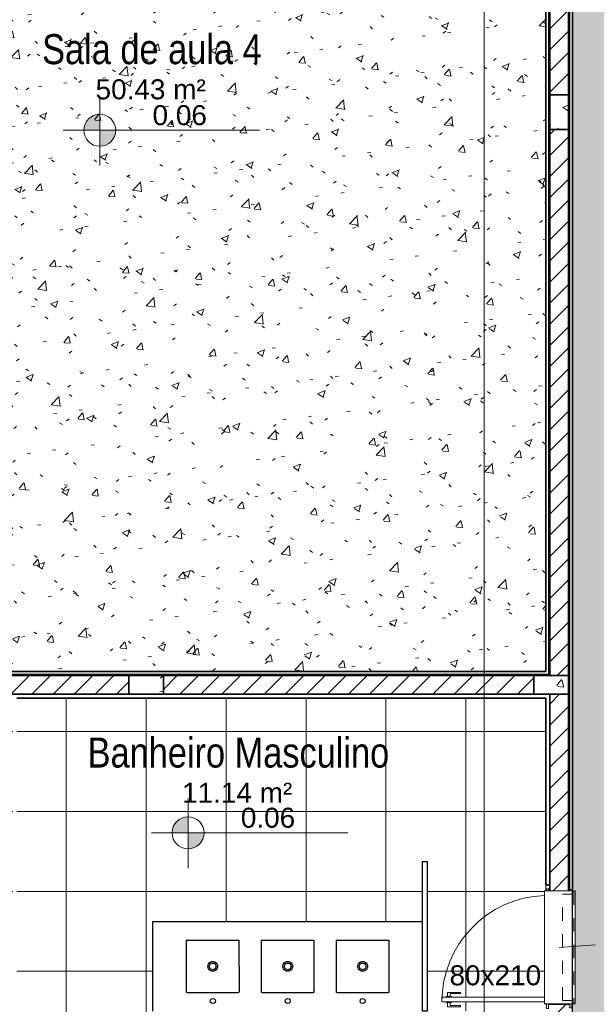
# Model space of a CAD drawing. Header units: millimetres. Extents: x -109 to 627, y -178 to 173.
# Tile 108 of 178: x 321.28 to 325.6, y -149.75 to -142.36. Entities that reach past the tile are written whole.
import ezdxf

# ---------------------------------------------------------------- set-up
doc = ezdxf.new("R2010")
doc.units = ezdxf.units.MM
doc.linetypes.add('CONTINU', pattern=[0])
doc.linetypes.add('Traço Curto', pattern=[0.00153, 0.001, -0.00053])
for name, color, linetype, lineweight in [('ARQ - ALVENARIA - OSSO', 2, 'Continuous', 35), ('ARQ - BANCADAS', 2, 'Continuous', 9), ('ARQ - COTA_NÍVEL', 2, 'Continuous', 5), ('ARQ - DIVISORIA', 3, 'Continuous', 35), ('ARQ - JANELA', 2, 'Traço Curto', 5), ('ARQ - PAREDE VISTA', 4, 'Continuous', 9), ('ARQ - PAREDES_HACHURA', 9, 'Continuous', 35), ('ARQ - PAREDES_REVESTIMENTO', 3, 'Continuous', 35), ('ARQ - PILAR', 4, 'Continuous', 15), ('ARQ - PISO_HACHURA_SUPERFICIE', 9, 'Continuous', 5), ('ARQ - PORTA', 3, 'Continuous', 9), ('ARQ - PORTA_FOLHA', 3, 'Continuous', 20), ('ARQ - PORTA_GIRO', 1, 'Continuous', 5), ('ARQ - SIMBOLO_CORTE', 2, 'Continuous', 5), ('ARQ -SIMBOLO_PORTA', 2, 'Continuous', 9), ('ARQ -TEXTO_AMBIENTE', 2, 'Continuous', 5), ('ARQ -TEXTO_JANELA', 2, 'Continuous', 9)]:
    doc.layers.add(name, color=color, linetype=linetype, lineweight=lineweight)
doc.layers.add('LOUÇAS', color=1, linetype='Continuous')
doc.styles.add('Arial Narrow', font='ARIALN.TTF', dxfattribs={"height": 0.225})
doc.styles.add('Arial_2', font='arial.ttf', dxfattribs={"height": 0.15})
pattern_1 = [(50, (316.12565, -147.12975), (0.5462905, -0.0472954), [0.056985, -0.628837]), (355, (316.12565, -147.12975), (-0.105401, 0.573222), [0.045988, -0.50287]), (100.451, (316.17164, -147.13375), (0.44084, 0.525572), [0.048987, -0.533862]), (46.184, (316.12565, -146.9778), (0.812912, -0.126028), [0.085978, -0.942756]), (96.636, (316.1936, -146.9878), (0.71181, 0.74206), [0.07298, -0.800793]), (351.184, (316.12565, -146.9778), (0.712045, 0.742424), [0.068982, -0.753805]), (21, (316.20163, -147.0158), (0.454867, -0.3062124), [0.056985, -0.628837]), (326, (316.20163, -147.0158), (0.185717, 0.552451), [0.045988, -0.50287]), (71.451, (316.2396, -147.0408), (0.64037, 0.245952), [0.048987, -0.533862]), (37.5, (316.12565, -147.12975), (0.0092036, 0.2540508), [0.0249935, -0.4718778, 0.0249935, -0.4848744, -0.5048692]), (37.5, (316.12565, -147.12975), (0.0092036, 0.2540508), [-1.006739, 0.0249935, -0.479876]), (7.5, (316.12565, -147.12975), (0.2004088, 0.3006604), [0.0249935, -0.265931, 0.0249935, -0.459881, -0.1919503]), (7.5, (316.12565, -147.12975), (0.2004088, 0.3006604), [-0.775799, 0.0249935, -0.166957]), (327.5, (315.9557, -147.12975), (0.4063776, -0.0170732), [0.0249935, -0.1649573, 0.0249935, -0.5688527, -0.7887957]), (327.5, (315.9557, -147.12975), (0.4063776, -0.0170732), [-0.784797, 0.0249935, -0.763802]), (317.5, (315.8797, -147.12975), (0.4438837, 0.075988), [0.0249935, -0.222942, 0.0249935, -0.369904, -0.559855]), (317.5, (315.8797, -147.12975), (0.4438837, 0.075988), [-0.641834, 0.024994, -0.534861])]
pattern_2 = [(45, (316.12565, -147.12975), (-0.0791755, 0.0791755), [])]

# ---------------------------------------------------------------- blocks, each defined once
blk = doc.blocks.new('POR_PM_GIRO_1FL - 80 x 210 cm Externa-V3-NÍVEL 1')
at = {"layer": 'ARQ - PORTA'}
for p, q in [((-0.4369, 0.7393), (-0.4369, 0.8383)), ((-0.4369, 0.8383), (-0.4051, 0.8383)), ((-0.4051, 0.8183), (-0.4275, 0.8183)), ((-0.4275, 0.8183), (-0.4275, 0.7393)), ((-0.4, 0.8492), (-0.4051, 0.8492)), ((-0.4051, 0.8492), (-0.4051, 0.8283)), ((-0.4051, 0.8283), (-0.4051, 0.8073)), ((-0.365, 0.8492), (-0.3599, 0.8492)), ((-0.3599, 0.8492), (-0.3599, 0.8283)), ((-0.3281, 0.8383), (-0.3599, 0.8383)), ((-0.3599, 0.8283), (-0.3599, 0.8073)), ((-0.3599, 0.8183), (-0.3375, 0.8183)), ((-0.3375, 0.8183), (-0.3375, 0.7393)), ((-0.3281, 0.7393), (-0.3281, 0.8383)), ((-0.4275, 0.7393), (-0.4369, 0.7393)), ((-0.4051, 0.8073), (-0.4, 0.8073)), ((-0.3599, 0.8073), (-0.365, 0.8073)), ((-0.3375, 0.7393), (-0.3281, 0.7393)), ((-0.45, 0.095), (-0.415, 0.095)), ((-0.45, 0.08), (-0.45, 0.095)), ((-0.415, 0.08), (-0.45, 0.08)), ((-0.42, -0.08), (-0.42, 0.08)), ((0.435, 0.095), (0.45, 0.095)), ((0.45, 0.08), (0.435, 0.08)), ((0.45, 0.095), (0.45, 0.08)), ((-0.445, -0.08), (-0.415, -0.08)), ((-0.445, -0.095), (-0.445, -0.08)), ((-0.415, -0.095), (-0.445, -0.095)), ((0.435, -0.08), (0.445, -0.08)), ((0.445, -0.095), (0.435, -0.095)), ((0.445, -0.08), (0.445, -0.095))]:
    blk.add_line(p, q, dxfattribs=at)
at = {"layer": 'ARQ - PORTA_FOLHA'}
for p, q in [((-0.4, 0.88), (-0.365, 0.88)), ((-0.4, 0.11), (-0.4, 0.88)), ((-0.365, 0.88), (-0.365, 0.11))]:
    blk.add_line(p, q, dxfattribs=at)
at = {"layer": 'ARQ - PORTA_GIRO'}
blk.add_arc((-0.4, 0.0805), 0.8, 2.12242, 89.96776, dxfattribs=at)
blk = doc.blocks.new('JA Maxim Ar 1F1 - Maxim Ar 0_80x0_50-6390869-NÍVEL 1')
at = {"layer": 'ARQ - JANELA'}
for p, q in [((-0.42, 0.11), (0.42, 0.11)), ((-0.42, 0.1), (-0.42, 0.11)), ((0.42, 0.1), (-0.42, 0.1)), ((-0.4, 0.025), (-0.4, 0.1)), ((0.4, 0.1), (0.4, 0.025)), ((0.42, 0.11), (0.42, 0.1)), ((0.4, 0.025), (-0.4, 0.025))]:
    blk.add_line(p, q, dxfattribs=at)
blk = doc.blocks.new('Pedra - Peitoril - Tipo 1-6390871-NÍVEL 1')
at = {"layer": 'ARQ - BANCADAS'}
for p, q in [((-0.3803, -0.23), (-0.3803, 0)), ((0.4697, 0), (-0.3803, 0)), ((0.4697, 0), (0.4697, -0.23)), ((0.4697, -0.23), (-0.3803, -0.23))]:
    blk.add_line(p, q, dxfattribs=at)
blk = doc.blocks.new('Elevações de ponto - Cota de Nível 1-825078-NÍVEL 1')
at = {"layer": 'ARQ - COTA_NÍVEL'}
h = blk.add_hatch(color=256, dxfattribs=at)
edge = h.paths.add_edge_path(flags=0)
edge.add_line((0, 0.002278), (0, 0.000678))
edge.add_line((0, 0.000678), (-0.0016, 0.000678))
edge.add_arc((0, 0.000678), 0.0016, 90, 180, ccw=False)
h = blk.add_hatch(color=256, dxfattribs=at)
edge = h.paths.add_edge_path(flags=0)
edge.add_arc((0, 0.000678), 0.0016, 270, 360, ccw=False)
edge.add_line((0, -0.000922), (0, 0.000678))
edge.add_line((0, 0.000678), (0.0016, 0.000678))
for p, q in [((0, 0.004106), (0, -0.002843)), ((0, -0.00218), (0, 0.003078)), ((0, 0.000678), (0, 0.002278)), ((-0.003665, 0.000678), (0.016004, 0.000678)), ((-0.0016, 0.000678), (0, 0.000678)), ((0.0016, 0.000678), (0, 0.000678)), ((0, 0.000678), (0, -0.000922))]:
    blk.add_line(p, q, dxfattribs=at)
blk.add_circle((0, 0.000678), 0.0016, dxfattribs=at)
for start, end in [(90, 180), (270, 360)]:
    blk.add_arc((0, 0.000678), 0.0016, start, end, dxfattribs=at)
blk = doc.blocks.new('7407317_p')
at = {"linetype": 'CONTINU'}
for points in [[(0, 0.249, 1.00002), (0, 0.214)], [(0, 0.214, 1.00004), (0, 0.249)], [(-0.1703, 0.175, 0.414575), (-0.1753, 0.17)], [(0.1754, 0.17, 0.41461), (0.1704, 0.175)], [(0, 0.0325, 1.00002), (0, -0.0325)], [(0, 0.0222, 1.00002), (0, -0.0223)], [(0, -0.0325, 1.00002), (0, 0.0325)], [(0, -0.0223, 1.00006), (0, 0.0222)], [(-0.1736, -0.1735, -0.197037), (-0.175, -0.17)], [(-0.175, -0.17, 0.414577), (-0.17, -0.175)], [(-0.17, -0.175, -0.197039), (-0.1736, -0.1735)], [(0.1706, -0.175, 0.413841), (0.175, -0.1706)]]:
    blk.add_lwpolyline(points, format="xyb", dxfattribs=at)
for points in [[(-0.1753, 0.17), (-0.175, -0.17)], [(-0.1703, 0.175), (0.1704, 0.175)], [(0.175, -0.1706), (0.1754, 0.17)], [(-0.17, -0.175), (0.1706, -0.175)]]:
    blk.add_lwpolyline(points, dxfattribs=at)

msp = doc.modelspace()

# ---------------------------------------------------------------- hatches: boundary and pattern name
at = {"layer": 'ARQ - PAREDES_HACHURA'}
h = msp.add_hatch(dxfattribs=at)
h.set_pattern_fill('FP_6', color=256, scale=0.999741, style=0, pattern_type=2)
h.set_pattern_definition(pattern_2)
h.paths.add_polyline_path([(325.39561, -142.92877), (325.39561, -139.74959), (325.25565, -139.74959), (325.25565, -142.92877)], flags=0)
h.paths.add_polyline_path([(325.25565, -138.90981), (325.39561, -138.90981), (325.39561, -138.82983), (325.25565, -138.82983), (325.25565, -138.85982)], flags=0)
for points in [[(325.25565, -147.27764), (325.25565, -139.77958), (325.24565, -139.77958), (325.24565, -147.27764)], [(325.39561, -148.89222), (325.40561, -148.89222), (325.40561, -139.77458), (325.39561, -139.77458), (325.39561, -147.4276)], [(325.13568, -147.28764), (325.25565, -147.28764), (325.25565, -147.27764), (319.19722, -147.27764), (319.19722, -147.28764), (325.02293, -147.28764)]]:
    msp.add_hatch(color=256, dxfattribs=at).paths.add_polyline_path(points, flags=0)
h = msp.add_hatch(dxfattribs=at)
h.set_pattern_fill('FP_6', color=256, scale=0.999741, style=0, pattern_type=2)
h.set_pattern_definition(pattern_2)
h.paths.add_polyline_path([(325.25565, -147.28764), (325.39561, -147.28764), (325.39561, -143.1887), (325.25565, -143.1887), (325.25565, -147.27764)], flags=0)
h = msp.add_hatch(dxfattribs=at)
h.set_pattern_fill('FP_6', color=256, scale=0.999741, style=0, pattern_type=2)
h.set_pattern_definition(pattern_2)
h.paths.add_polyline_path([(319.9301, -147.4276), (322.09646, -147.4276), (322.09646, -147.28764), (319.31718, -147.28764), (319.31718, -147.4276)], flags=0)
h = msp.add_hatch(dxfattribs=at)
h.set_pattern_fill('FP_6', color=256, scale=0.999741, style=0, pattern_type=2)
h.set_pattern_definition(pattern_2)
h.paths.add_polyline_path([(325.02293, -147.4276), (325.13568, -147.4276), (325.13568, -147.28764), (322.3564, -147.28764), (322.3564, -147.4276)], flags=0)
h = msp.add_hatch(dxfattribs=at)
h.set_pattern_fill('FP_6', color=256, scale=0.999741, style=0, pattern_type=2)
h.set_pattern_definition(pattern_2)
h.paths.add_polyline_path([(325.25565, -151.52654), (325.39561, -151.52654), (325.39561, -151.50655), (325.25565, -151.50655)], flags=0)
h.paths.add_polyline_path([(325.39561, -150.65177), (325.39561, -149.757), (325.25565, -149.757), (325.25565, -150.65177), (325.39257, -150.65177)], flags=0)
h.paths.add_polyline_path([(325.3942, -148.90222), (325.39561, -148.90222), (325.39561, -147.4276), (325.25565, -147.4276), (325.25565, -148.90222)], flags=0)
at = {"layer": 'ARQ - PILAR'}
h = msp.add_hatch(dxfattribs=at)
h.set_pattern_fill('FP_1', color=256, scale=0.999741, style=0, pattern_type=2)
h.set_pattern_definition(pattern_1)
h.paths.add_polyline_path([(325.39561, -143.1887), (325.39561, -142.92877), (325.25565, -142.92877), (325.25565, -143.1887)], flags=0)
h = msp.add_hatch(dxfattribs=at)
h.set_pattern_fill('FP_1', color=256, scale=0.999741, style=0, pattern_type=2)
h.set_pattern_definition(pattern_1)
h.paths.add_polyline_path([(322.30641, -147.4276), (322.3564, -147.4276), (322.3564, -147.28764), (322.09646, -147.28764), (322.09646, -147.4276)], flags=0)
h = msp.add_hatch(dxfattribs=at)
h.set_pattern_fill('FP_1', color=256, scale=0.999741, style=0, pattern_type=2)
h.set_pattern_definition(pattern_1)
h.paths.add_polyline_path([(325.13568, -147.4276), (325.39561, -147.4276), (325.39561, -147.28764), (325.13568, -147.28764), (325.13568, -147.32544)], flags=0)
at = {"layer": 'ARQ - PISO_HACHURA_SUPERFICIE'}
h = msp.add_hatch(dxfattribs=at)
h.set_pattern_fill('FP_1', color=256, scale=0.999741, style=0, pattern_type=2)
h.set_pattern_definition(pattern_1)
h.paths.add_polyline_path([(325.4256, -173.22092), (327.62503, -173.22092), (327.62503, -172.931), (327.79499, -172.931), (327.79499, -169.01201), (327.62503, -169.01201), (327.62503, -168.69209), (327.79499, -168.69209), (327.79499, -164.71312), (327.62503, -164.71312), (327.62503, -164.39321), (327.79499, -164.39321), (327.79499, -160.41424), (327.62503, -160.41424), (327.62503, -160.09432), (327.79499, -160.09432), (327.79499, -156.11535), (327.62503, -156.11535), (327.62503, -155.79543), (327.79499, -155.79543), (327.79499, -151.81647), (327.62503, -151.81647), (327.62503, -151.49655), (327.79499, -151.49655), (327.79499, -147.51758), (327.62503, -147.51758), (327.62503, -147.19766), (327.79499, -147.19766), (327.79499, -143.21869), (327.62503, -143.21869), (327.62503, -142.89878), (327.79499, -142.89878), (327.79499, -138.97979), (327.62503, -138.97979), (327.62503, -138.68987), (325.4256, -138.68987), (325.4256, -138.88481), (325.4206, -138.88481), (325.4206, -138.9248), (325.40561, -138.9248), (325.40561, -138.9398), (325.39561, -138.9398), (325.39561, -139.7196), (325.40561, -139.7196), (325.40561, -139.73459), (325.4206, -139.73459), (325.4206, -139.77458), (325.4256, -139.77458), (325.4256, -148.89222), (325.4206, -148.89222), (325.4206, -148.90222), (325.4456, -148.90222), (325.4456, -149.752), (325.4206, -149.752), (325.4206, -149.78199), (325.4256, -149.78199), (325.4256, -150.64177), (325.4206, -150.64177), (325.4206, -150.65177), (325.4456, -150.65177), (325.4456, -151.50155), (325.4206, -151.50155), (325.4206, -151.53154), (325.4256, -151.53154), (325.4256, -151.78147), (325.4206, -151.78147), (325.4206, -151.79147), (325.4456, -151.79147), (325.4456, -152.64125), (325.4206, -152.64125), (325.4206, -152.67124), (325.4256, -152.67124), (325.4256, -153.56101), (325.4206, -153.56101), (325.4206, -153.57101), (325.4456, -153.57101), (325.4456, -154.42079), (325.4206, -154.42079), (325.4206, -154.45078), (325.4256, -154.45078), (325.4256, -163.53843), (325.4206, -163.53843), (325.4206, -163.57842), (325.40561, -163.57842), (325.40561, -163.59341), (325.39561, -163.59341), (325.39561, -164.37321), (325.40561, -164.37321), (325.40561, -164.38821), (325.4206, -164.38821), (325.4206, -164.4282), (325.4256, -164.4282), (325.4256, -164.67813), (325.4206, -164.67859), (325.4206, -164.71812), (325.40561, -164.71812), (325.40561, -164.73312), (325.39561, -164.73312), (325.39561, -165.51292), (325.40561, -165.51292), (325.40561, -165.52791), (325.4206, -165.52791), (325.4206, -165.5679), (325.4256, -165.5679), (325.4256, -173.21747)], flags=0)
h.paths.add_polyline_path([(325.39561, -165.5679), (325.40561, -165.5679), (325.40561, -165.54291), (325.39561, -165.54291)], flags=0)
h.paths.add_polyline_path([(325.40561, -164.70313), (325.40561, -164.67813), (325.39561, -164.67859), (325.39561, -164.70313)], flags=0)
h.paths.add_polyline_path([(325.39561, -164.4282), (325.40561, -164.42735), (325.40561, -164.40321), (325.39561, -164.40321), (325.39561, -164.42774)], flags=0)
h.paths.add_polyline_path([(325.39561, -163.56342), (325.40561, -163.56342), (325.40561, -163.53843), (325.39561, -163.53843)], flags=0)
h.paths.add_polyline_path([(325.40561, -154.45078), (325.40561, -154.42579), (325.39561, -154.42579), (325.39561, -154.45078)], flags=0)
h.paths.add_polyline_path([(325.40561, -153.57101), (325.40561, -153.56101), (325.39561, -153.56101), (325.39561, -153.57101)], flags=0)
h.paths.add_polyline_path([(325.40561, -152.67124), (325.40561, -152.64625), (325.39561, -152.64625), (325.39561, -152.67124)], flags=0)
h.paths.add_polyline_path([(325.40561, -151.79147), (325.40561, -151.78147), (325.39561, -151.78147), (325.39561, -151.79147)], flags=0)
h.paths.add_polyline_path([(325.40561, -151.53154), (325.40561, -151.50655), (325.39561, -151.50655), (325.39561, -151.53154)], flags=0)
h.paths.add_polyline_path([(325.40561, -150.65177), (325.40561, -150.64177), (325.39561, -150.64177), (325.39561, -150.65177)], flags=0)
h.paths.add_polyline_path([(325.40561, -149.78199), (325.40561, -149.757), (325.39561, -149.757), (325.39561, -149.78199)], flags=0)
h.paths.add_polyline_path([(325.39561, -148.90222), (325.40561, -148.90222), (325.40561, -148.89222), (325.39561, -148.89222)], flags=0)
h.paths.add_polyline_path([(325.39561, -139.77458), (325.40561, -139.77458), (325.40561, -139.74959), (325.39561, -139.74959)], flags=0)
h.paths.add_polyline_path([(325.40561, -138.90981), (325.40561, -138.88481), (325.39561, -138.88481), (325.39561, -138.90981)], flags=0)
h = msp.add_hatch(dxfattribs=at)
h.set_pattern_fill('FP_1', color=256, scale=0.999741, style=0, pattern_type=2)
h.set_pattern_definition(pattern_1)
h.paths.add_polyline_path([(319.22721, -147.25765), (325.22565, -147.25765), (325.22565, -139.77958), (325.23065, -139.77958), (325.23065, -139.73959), (325.24565, -139.73959), (325.24565, -139.7296), (325.25565, -139.7296), (325.25565, -138.9298), (325.24565, -138.9298), (325.24565, -138.91981), (325.23065, -138.91981), (325.23065, -138.87982), (325.22565, -138.87982), (325.22565, -138.85982), (319.22721, -138.85982), (319.22721, -146.73778)], flags=0)
h.paths.add_polyline_path([(325.24565, -139.77958), (325.25565, -139.77958), (325.25565, -139.74959), (325.24565, -139.74959)], flags=0)
h.paths.add_polyline_path([(325.12068, -138.96479), (324.44586, -138.96479), (324.44586, -138.9298), (325.24565, -138.9298), (325.24565, -138.96479), (325.13568, -138.96479)], flags=0)
h.paths.add_polyline_path([(325.25565, -138.90981), (325.25565, -138.87982), (325.24565, -138.87982), (325.24565, -138.90981)], flags=0)
h = msp.add_hatch(dxfattribs=at)
h.set_pattern_fill('FP_5', color=256, scale=0.999741, style=0, pattern_type=2)
h.set_pattern_definition([(0, (322.2261, -149.50714), (0, 0.59984), []), (90, (322.2261, -149.50714), (-0.59984, 4e-17), [])])
h.paths.add_polyline_path([(319.22721, -151.55653), (321.22669, -151.55568), (321.22669, -150.55679), (319.22721, -150.55679), (319.22721, -151.52654)], flags=0)
h.paths.add_polyline_path([(319.3496, -151.23946), (319.34068, -151.23847), (319.3322, -151.23593), (319.26105, -151.23593), (319.25718, -151.23033), (319.25718, -151.10446), (319.23828, -151.10386), (319.23488, -151.0997), (319.23252, -151.05666), (319.23488, -151.01362), (319.23959, -151.00902), (319.24097, -151.00886), (319.25718, -151.00886), (319.25738, -150.88145), (319.26162, -150.8772), (319.26318, -150.877), (319.33363, -150.877), (319.3407, -150.87454), (319.34963, -150.87355), (319.62294, -150.87438), (319.64594, -150.87717), (319.67403, -150.88792), (319.70085, -150.90769), (319.7199, -150.93088), (319.73199, -150.95473), (319.73871, -150.98446), (319.74161, -151.02282), (319.74228, -151.06569), (319.74135, -151.09535), (319.73852, -151.12962), (319.732, -151.15826), (319.7184, -151.18509), (319.69869, -151.20782), (319.67405, -151.22508), (319.64518, -151.23593), (319.61607, -151.23946)], flags=0)
h.paths.add_polyline_path([(319.22808, -150.5268), (321.22669, -150.5268), (321.22669, -149.52706), (319.22721, -149.52706), (319.22721, -150.5268)], flags=0)
h.paths.add_polyline_path([(319.3546, -150.20973), (319.34567, -150.20873), (319.33719, -150.2062), (319.26605, -150.2062), (319.26218, -150.20059), (319.26218, -150.07473), (319.24328, -150.07412), (319.23988, -150.06997), (319.23752, -150.02693), (319.23988, -149.98389), (319.24459, -149.97928), (319.24596, -149.97913), (319.26218, -149.97913), (319.26238, -149.85171), (319.26662, -149.84747), (319.26817, -149.84727), (319.33863, -149.84727), (319.3457, -149.8448), (319.35463, -149.84382), (319.62794, -149.84465), (319.65094, -149.84743), (319.67903, -149.85819), (319.70585, -149.87796), (319.72489, -149.90115), (319.73699, -149.925), (319.74371, -149.95472), (319.74661, -149.99309), (319.74728, -150.03595), (319.74562, -150.07473), (319.74352, -150.09988), (319.737, -150.12853), (319.7234, -150.15536), (319.70369, -150.17808), (319.67905, -150.19535), (319.65018, -150.2062), (319.62107, -150.20973)], flags=0)
h.paths.add_polyline_path([(319.22721, -149.49707), (321.22669, -149.49707), (321.22669, -148.49733), (319.22721, -148.49733), (319.22721, -149.49069)], flags=0)
h.paths.add_polyline_path([(319.5057, -149.17999), (319.3546, -149.17999), (319.34567, -149.179), (319.33719, -149.17647), (319.26605, -149.17647), (319.26218, -149.17086), (319.26218, -149.04499), (319.24328, -149.04439), (319.23988, -149.04024), (319.23752, -148.9972), (319.23988, -148.95415), (319.24459, -148.94955), (319.24596, -148.9494), (319.26218, -148.94938), (319.26238, -148.82198), (319.26662, -148.81774), (319.26817, -148.81753), (319.33863, -148.81753), (319.3457, -148.81507), (319.35463, -148.81409), (319.62794, -148.81492), (319.65094, -148.8177), (319.67903, -148.82846), (319.70585, -148.84823), (319.72489, -148.87141), (319.73699, -148.89527), (319.74371, -148.92499), (319.74661, -148.96336), (319.74728, -149.00622), (319.74562, -149.04499), (319.74352, -149.07015), (319.737, -149.09879), (319.7234, -149.12563), (319.70369, -149.14835), (319.67905, -149.16561), (319.65018, -149.17647), (319.62107, -149.17999)], flags=0)
h.paths.add_polyline_path([(319.9301, -148.46733), (321.22669, -148.46733), (321.22669, -147.45759), (319.22721, -147.45759), (319.22721, -148.46733)], flags=0)
h.paths.add_polyline_path([(319.61609, -148.15026), (319.3496, -148.15026), (319.34068, -148.14927), (319.3322, -148.14673), (319.26105, -148.14673), (319.25718, -148.14113), (319.25718, -148.01526), (319.23828, -148.01466), (319.23488, -148.0105), (319.23252, -147.96746), (319.23488, -147.92442), (319.23959, -147.91982), (319.24097, -147.91966), (319.25718, -147.91966), (319.25738, -147.79225), (319.26162, -147.788), (319.26318, -147.7878), (319.33363, -147.7878), (319.3407, -147.78534), (319.34963, -147.78435), (319.62294, -147.78518), (319.64594, -147.78797), (319.67403, -147.79872), (319.70085, -147.81849), (319.7199, -147.84168), (319.73227, -147.86675), (319.73871, -147.89526), (319.74161, -147.93362), (319.74228, -147.97649), (319.74062, -148.01526), (319.73852, -148.04042), (319.732, -148.06906), (319.7184, -148.09589), (319.69869, -148.11862), (319.67405, -148.13588), (319.64518, -148.14673), (319.62569, -148.1491)], flags=0)
h.paths.add_polyline_path([(324.30089, -149.13216), (324.30089, -148.68228), (324.33463, -148.68228), (324.33463, -149.80699), (325.22565, -149.80699), (325.22565, -149.757), (325.23065, -149.757), (325.23065, -149.752), (325.21566, -149.752), (325.21566, -149.737), (324.44586, -149.737), (324.44586, -149.70201), (325.21566, -149.70201), (325.21566, -148.90222), (325.23065, -148.90222), (325.23065, -148.88722), (325.24565, -148.88722), (325.24565, -148.90222), (325.25565, -148.90222), (325.25565, -148.85723), (325.22565, -148.85723), (325.22565, -147.45759), (321.25668, -147.45804), (321.25668, -151.55653), (322.09646, -151.55653), (322.27642, -151.55653), (322.27642, -149.13216)])

# ---------------------------------------------------------------- linework, layer by layer
msp.add_lwpolyline([(342.62115, -136.26049), (342.62115, -138.65987), (327.79499, -138.62988), (327.79499, -173.25091), (325.4256, -173.25091), (325.4256, -136.26049), (342.62115, -136.26049)])
at = {"color": 2, "linetype": 'Continuous'}
msp.add_lwpolyline([(324.30089, -148.68228), (324.33463, -148.68228), (324.33463, -149.80699), (324.30089, -149.80699)], close=True, dxfattribs=at)
msp.add_lwpolyline([(322.27642, -149.80699), (322.27642, -149.13216), (324.30089, -149.13216)], dxfattribs=at)
at = {"layer": 'ARQ - ALVENARIA - OSSO'}
for p, q in [((325.25565, -139.74959), (325.25565, -142.92877)), ((325.39561, -142.92877), (325.39561, -139.74959)), ((325.25565, -142.92877), (325.39561, -142.92877)), ((325.39561, -143.1887), (325.25565, -143.1887)), ((325.25565, -143.1887), (325.25565, -147.28764)), ((325.39561, -147.28764), (325.39561, -143.1887)), ((322.09646, -147.28764), (319.31718, -147.28764)), ((322.09646, -147.4276), (322.09646, -147.28764)), ((325.13568, -147.28764), (322.3564, -147.28764)), ((322.3564, -147.28764), (322.3564, -147.4276)), ((325.13568, -147.4276), (325.13568, -147.28764)), ((325.25565, -147.28764), (325.39561, -147.28764)), ((325.39561, -147.4276), (319.05725, -147.4276)), ((321.25668, -147.45759), (325.22565, -147.45759)), ((325.22565, -147.45759), (325.22565, -148.85723)), ((325.25565, -148.90222), (325.25565, -147.4276)), ((325.39561, -148.90222), (325.39561, -147.4276)), ((325.22565, -148.85723), (325.25565, -148.85723))]:
    msp.add_line(p, q, dxfattribs=at)
at = {"layer": 'ARQ - DIVISORIA'}
for p, q in [((325.25565, -143.1887), (325.25565, -142.92877)), ((325.39561, -142.92877), (325.39561, -147.4276)), ((319.19722, -147.28764), (325.25565, -147.28764)), ((325.39561, -148.89222), (325.40561, -148.89222))]:
    msp.add_line(p, q, dxfattribs=at)
at = {"layer": 'ARQ - PAREDE VISTA'}
for p, q in [((325.24565, -147.27764), (325.24565, -139.77958)), ((325.40561, -139.77458), (325.40561, -148.89222)), ((319.20721, -147.27764), (325.24565, -147.27764))]:
    msp.add_line(p, q, dxfattribs=at)
at = {"layer": 'ARQ - PAREDES_REVESTIMENTO'}
for p, q in [((325.22565, -139.77958), (325.22565, -147.25765)), ((325.4256, -148.89222), (325.4256, -139.77458)), ((325.22565, -147.25765), (319.22721, -147.25765)), ((325.4206, -148.89222), (325.4256, -148.89222))]:
    msp.add_line(p, q, dxfattribs=at)
at = {"layer": 'ARQ - PILAR'}
for p, q in [((325.39561, -142.92877), (325.25565, -142.92877)), ((325.25565, -142.92877), (325.25565, -143.1887)), ((325.39561, -143.1887), (325.39561, -142.92877)), ((325.25565, -143.1887), (325.39561, -143.1887)), ((322.3564, -147.28764), (322.09646, -147.28764)), ((322.09646, -147.28764), (322.09646, -147.4276)), ((322.3564, -147.4276), (322.3564, -147.28764)), ((325.39561, -147.28764), (325.13568, -147.28764)), ((325.13568, -147.28764), (325.13568, -147.4276)), ((325.39561, -147.4276), (325.39561, -147.28764)), ((322.09646, -147.4276), (322.3564, -147.4276)), ((325.13568, -147.4276), (325.39561, -147.4276))]:
    msp.add_line(p, q, dxfattribs=at)
at = {"layer": 'ARQ - SIMBOLO_CORTE'}
msp.add_line((324.76256, -128.91958), (324.76256, -175.19467), dxfattribs=at)
at = {"layer": 'ARQ -TEXTO_JANELA'}
msp.add_line((325.32563, -149.32711), (325.59649, -149.30717), dxfattribs=at)

# ---------------------------------------------------------------- block references
at = {"layer": 'ARQ - BANCADAS', "xscale": 0.9997410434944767, "yscale": 0.9997410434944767, "zscale": 0.9997410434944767, "rotation": 269.9999999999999}
msp.add_blockref('Pedra - Peitoril - Tipo 1-6390871-NÍVEL 1', (325.4456, -149.28242), dxfattribs=at)
at = {"layer": 'ARQ - COTA_NÍVEL', "xscale": 74.98057826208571, "yscale": 74.98057826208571, "zscale": 74.98057826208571}
for p in [(321.87832, -143.2455), (322.54085, -148.51833)]:
    msp.add_blockref('Elevações de ponto - Cota de Nível 1-825078-NÍVEL 1', p, dxfattribs=at)
at = {"layer": 'ARQ - JANELA', "xscale": 0.9997410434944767, "yscale": 0.9997410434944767, "zscale": 0.9997410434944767, "rotation": 269.9999999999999}
msp.add_blockref('JA Maxim Ar 1F1 - Maxim Ar 0_80x0_50-6390869-NÍVEL 1', (325.32563, -149.32711), dxfattribs=at)
at = {"layer": 'ARQ - PORTA', "xscale": 0.9997410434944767, "yscale": 0.9997410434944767, "zscale": 0.9997410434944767, "rotation": 89.99999999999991}
msp.add_blockref('POR_PM_GIRO_1FL - 80 x 210 cm Externa-V3-NÍVEL 1', (325.32563, -149.33711), dxfattribs=at)
at = {"layer": 'LOUÇAS', "xscale": -1.124708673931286, "yscale": 1.124708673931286, "zscale": 1.124708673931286, "rotation": 180}
for p in [(322.7263, -149.46957), (323.28866, -149.46957), (323.85101, -149.46957)]:
    msp.add_blockref('7407317_p', p, dxfattribs=at)

# ---------------------------------------------------------------- texts
at = {"layer": 'ARQ - COTA_NÍVEL', "char_height": 0.149961, "width": 0.4883534, "attachment_point": 1, "line_spacing_factor": 0.941778, "style": 'Arial_2'}
for insert in [(322.27468, -143.00627), (322.93721, -148.2791)]:
    msp.add_mtext('0.06', dxfattribs=dict(at, insert=insert))
at = {"layer": 'ARQ -SIMBOLO_PORTA', "insert": (324.84672, -149.46188), "char_height": 0.149961, "width": 0.8224899, "attachment_point": 2, "line_spacing_factor": 0.941778, "style": 'Arial_2'}
msp.add_mtext('80x210', dxfattribs=at)
at = {"layer": 'ARQ -TEXTO_AMBIENTE', "attachment_point": 2}
for s, insert, char_height, width, line_spacing_factor, style in [('Sala de aula 4', (322.26984, -142.47337), 0.2249417, 1.9723384, 0.974696, 'Arial Narrow'), ('50.43 m²', (322.26048, -142.81224), 0.149961, 0.9877222, 0.941778, 'Arial_2'), ('Banheiro Masculino', (322.9191, -147.75252), 0.2249417, 2.7126559, 0.974696, 'Arial Narrow'), ('11.14 m²', (322.90974, -148.09138), 0.149961, 0.9877222, 0.941778, 'Arial_2')]:
    msp.add_mtext(s, dxfattribs=dict(at, insert=insert, char_height=char_height, width=width, line_spacing_factor=line_spacing_factor, style=style))

doc.saveas('drawing.dxf')
